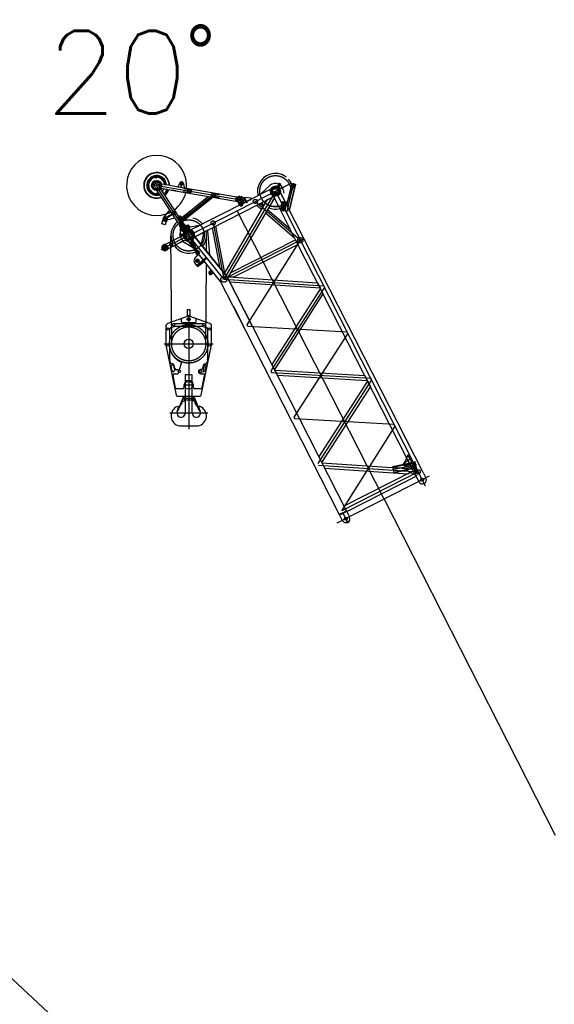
# Model space of a CAD drawing. Extents: x 26250 to 211390, y 12641 to 169243.
# Tile 64 of 132: x 67282 to 76322, y 94520 to 111160. Entities that reach past the tile are written whole.
import ezdxf
from ezdxf.enums import TextEntityAlignment as Align

# ---------------------------------------------------------------- set-up
doc = ezdxf.new("R2010")
doc.units = 0
doc.header["$LTSCALE"] = 212.5
doc.linetypes.add('CENTER', pattern=[50.5, 30, -9, 2.5, -9])
doc.linetypes.add('HIDDEN', pattern=[12.6, 8.4, -4.2])
for name, color, linetype in [('1', 7, 'CONTINUOUS'), ('11', 7, 'CONTINUOUS'), ('4', 54, 'CONTINUOUS')]:
    doc.layers.add(name, color=color, linetype=linetype)
doc.styles.get("Standard").update_dxf_attribs({"font": 'txt', "bigfont": 'bigfont'})

# ---------------------------------------------------------------- blocks, each defined once
blk = doc.blocks.new('*G135')
at = {"layer": '11', "color": 7, "linetype": 'CENTER'}
for p, q in [((69585, 108508), (69587, 108484)), ((69448, 108348), (69472, 108349)), ((69483, 108456), (69501, 108441)), ((69641, 108382), (69513, 108316)), ((69522, 108321), (69540, 108331)), ((69527, 108405), (69544, 108394)), ((69531, 108326), (69527, 108335)), ((69529, 108390), (69535, 108399)), ((69536, 108316), (69531, 108326)), ((69535, 108399), (69541, 108408)), ((69538, 108370), (69558, 108380)), ((69543, 108386), (69555, 108363)), ((69638, 108279), (69556, 108440)), ((69575, 108323), (69587, 108300)), ((69590, 108433), (69601, 108432)), ((69601, 108442), (69600, 108423)), ((69601, 108432), (69611, 108432)), ((69602, 108402), (69622, 108412)), ((69606, 108419), (69618, 108396)), ((69636, 108346), (69656, 108356)), ((69677, 108400), (69641, 108382)), ((69641, 108362), (69652, 108339)), ((69667, 108314), (69650, 108325)), ((69671, 108397), (69653, 108388)), ((69657, 108402), (69662, 108393)), ((69664, 108328), (69658, 108319)), ((69662, 108393), (69667, 108383)), ((69677, 108345), (71020, 108116)), ((69693, 108473), (69678, 108454)), ((69745, 108371), (69739, 108370)), ((69980, 108390), (70057, 108377)), ((70009, 108325), (70025, 108422)), ((70012, 108345), (70009, 108325)), ((71234, 108071), (71883, 108402)), ((71628, 108295), (71661, 108345)), ((71686, 108385), (71629, 108296)), ((71662, 108347), (71651, 108331)), ((71800, 107902), (71918, 108395)), ((71887, 108358), (71930, 108348)), ((71896, 108324), (71905, 108322)), ((71896, 108322), (71905, 108320)), ((71898, 108329), (71906, 108327)), ((71899, 108316), (71914, 108377)), ((69500, 108246), (69515, 108264)), ((69571, 108306), (69591, 108316)), ((69593, 108286), (69583, 108287)), ((69592, 108276), (69593, 108296)), ((69604, 108285), (69593, 108286)), ((69608, 108211), (69606, 108234)), ((70055, 107643), (69635, 108283)), ((69658, 108319), (69653, 108311)), ((70552, 108196), (69988, 107747)), ((69988, 107747), (70552, 108196)), ((70162, 108296), (70151, 108231)), ((70558, 108228), (70547, 108163)), ((71605, 108260), (70736, 106774)), ((71044, 108069), (70994, 108168)), ((71045, 108068), (70996, 108163)), ((71031, 108175), (71010, 108057)), ((71570, 108253), (71548, 108248)), ((71562, 108238), (71556, 108263)), ((71583, 108304), (71608, 108310)), ((71598, 108296), (71593, 108318)), ((71628, 108217), (71603, 108211)), ((71606, 108261), (74141, 103285)), ((71613, 108225), (71618, 108203)), ((71641, 108268), (71663, 108273)), ((71649, 108283), (71655, 108258)), ((70140, 107514), (71234, 108071)), ((70938, 108130), (71083, 108105)), ((71090, 108151), (70966, 108088)), ((71267, 108088), (72028, 107432)), ((71784, 108015), (71691, 107967)), ((71755, 108089), (71732, 107926)), ((71739, 108059), (71763, 108056)), ((71755, 108086), (71751, 108058)), ((69928, 107918), (69718, 107780)), ((69764, 107766), (69724, 107828)), ((69772, 107755), (69726, 107826)), ((70021, 107824), (69958, 107792)), ((70301, 107197), (69978, 107830)), ((73443, 103058), (70959, 107931)), ((71699, 107964), (71778, 107953)), ((69719, 107781), (69769, 107814)), ((69732, 107816), (69737, 107809)), ((69752, 107785), (69757, 107777)), ((69758, 107765), (69768, 107771)), ((69762, 107759), (69772, 107765)), ((69764, 107756), (69774, 107763)), ((69969, 107801), (70008, 107821)), ((70123, 107677), (69983, 107606)), ((70105, 107676), (69998, 107605)), ((70099, 107672), (70006, 107611)), ((70009, 107713), (70089, 107590)), ((70029, 107694), (70079, 107595)), ((70554, 107725), (70736, 106774)), ((69676, 107277), (70234, 107561)), ((70097, 107516), (69992, 107521)), ((70037, 107519), (70056, 107518)), ((70099, 107516), (70039, 107519)), ((70108, 107497), (70088, 107487)), ((70110, 107533), (70091, 107545)), ((70103, 107481), (70092, 107504)), ((70093, 107529), (70107, 107550)), ((70095, 107601), (70201, 107393)), ((70118, 107503), (70360, 107626)), ((70129, 107562), (70155, 107560)), ((70736, 106774), (70140, 107514)), ((70142, 107550), (70143, 107572)), ((70170, 107494), (70189, 107482)), ((70172, 107530), (70192, 107540)), ((70187, 107499), (70172, 107477)), ((70176, 107547), (70188, 107524)), ((69714, 107361), (69766, 107259)), ((69727, 107324), (69744, 107291)), ((69737, 107326), (69751, 107298)), ((69834, 107378), (69850, 107346)), ((69848, 107350), (69836, 107374)), ((70150, 107466), (70124, 107467)), ((70138, 107478), (70137, 107455)), ((72028, 107432), (70736, 106774)), ((71127, 106005), (72028, 107432)), ((70321, 107235), (70258, 107203)), ((70272, 107207), (70311, 107226)), ((70311, 107105), (70263, 107066)), ((70311, 107104), (70264, 107067)), ((70268, 107110), (70307, 107061)), ((70268, 107109), (70306, 107062)), ((70547, 106912), (70482, 106860)), ((70486, 106899), (70521, 106856)), ((70514, 106886), (70493, 106869)), ((70495, 106888), (70512, 106867)), ((70736, 106774), (72419, 106664)), ((72419, 106664), (72434, 106636)), ((72434, 106636), (71526, 105223)), ((71141, 105977), (71127, 106005)), ((72818, 105881), (71141, 105977)), ((71924, 104441), (72832, 105853)), ((72832, 105853), (72818, 105881)), ((71526, 105223), (71540, 105195)), ((71540, 105195), (73216, 105099)), ((73231, 105071), (72323, 103658)), ((73216, 105099), (73231, 105071)), ((71939, 104413), (71924, 104441)), ((73615, 104317), (71939, 104413)), ((72729, 102862), (73629, 104289)), ((73629, 104289), (73615, 104317)), ((72337, 103630), (74021, 103520)), ((74021, 103520), (72729, 102862)), ((73990, 103639), (73584, 103551)), ((73938, 103642), (73944, 103615)), ((74208, 103448), (72643, 102650)), ((73991, 103430), (73986, 103439)), ((74149, 103417), (74029, 103356)), ((74148, 103417), (74030, 103356)), ((74089, 103387), (74056, 103450)), ((74139, 103287), (74089, 103387)), ((74109, 103496), (74111, 103491)), ((72817, 102838), (72820, 102833)), ((72699, 102771), (72694, 102781)), ((72857, 102759), (72737, 102698)), ((72857, 102759), (72737, 102698)), ((72830, 102664), (72746, 102828))]:
    blk.add_line(p, q, dxfattribs=at)
at = {"layer": '11', "color": 7, "linetype": 'CONTINUOUS'}
for p, q in [((69522, 108326), (69527, 108335)), ((69526, 108318), (69522, 108326)), ((69525, 108400), (69531, 108408)), ((69530, 108391), (69525, 108400)), ((69527, 108335), (69537, 108334)), ((69540, 108390), (69530, 108391)), ((69531, 108408), (69541, 108407)), ((69541, 108325), (69536, 108317)), ((69537, 108334), (69541, 108325)), ((69538, 108375), (69544, 108385)), ((69543, 108366), (69538, 108375)), ((69545, 108399), (69540, 108390)), ((69541, 108407), (69545, 108399)), ((69554, 108365), (69543, 108366)), ((69544, 108385), (69555, 108384)), ((69560, 108374), (69554, 108365)), ((69555, 108384), (69560, 108374)), ((69591, 108433), (69596, 108441)), ((69595, 108424), (69591, 108433)), ((69605, 108424), (69595, 108424)), ((69596, 108441), (69606, 108441)), ((69601, 108408), (69607, 108417)), ((69606, 108398), (69601, 108408)), ((69610, 108432), (69605, 108424)), ((69606, 108441), (69610, 108432)), ((69617, 108398), (69606, 108398)), ((69607, 108417), (69618, 108416)), ((69623, 108407), (69617, 108398)), ((69618, 108416), (69623, 108407)), ((69635, 108351), (69641, 108361)), ((69640, 108342), (69635, 108351)), ((69651, 108341), (69640, 108342)), ((69641, 108361), (69652, 108360)), ((69648, 108320), (69654, 108328)), ((69657, 108350), (69651, 108341)), ((69652, 108393), (69658, 108401)), ((69657, 108384), (69652, 108393)), ((69652, 108360), (69657, 108350)), ((69654, 108328), (69664, 108328)), ((69666, 108384), (69657, 108384)), ((69658, 108401), (69667, 108401)), ((69664, 108328), (69668, 108319)), ((69672, 108392), (69666, 108384)), ((69667, 108401), (69672, 108392)), ((69825, 108356), (69678, 108381)), ((69906, 108342), (69825, 108356)), ((70951, 108163), (69906, 108342)), ((69989, 108400), (69957, 108333)), ((69957, 108333), (70062, 108316)), ((70053, 108390), (70062, 108316)), ((71355, 108213), (71514, 108360)), ((71635, 108344), (71643, 108356)), ((71638, 108339), (71664, 108322)), ((71652, 108351), (71643, 108338)), ((71649, 108355), (71675, 108338)), ((71652, 108353), (71665, 108373)), ((71653, 108352), (71662, 108366)), ((71665, 108390), (71659, 108379)), ((71659, 108379), (71692, 108357)), ((71690, 108358), (71660, 108378)), ((71660, 108378), (71661, 108378)), ((71680, 108354), (71660, 108367)), ((71669, 108340), (71661, 108327)), ((71673, 108385), (71666, 108374)), ((71670, 108341), (71679, 108355)), ((71678, 108334), (71670, 108321)), ((71697, 108372), (71671, 108389)), ((71672, 108340), (71685, 108360)), ((71692, 108373), (71685, 108362)), ((71691, 108358), (71690, 108358)), ((71692, 108357), (71699, 108368)), ((71812, 108083), (71887, 108394)), ((71945, 108380), (71842, 107950)), ((71941, 108381), (71864, 108062)), ((71943, 108344), (71873, 108361)), ((71885, 108346), (71893, 108331)), ((71887, 108394), (71945, 108380)), ((71896, 108332), (71887, 108348)), ((71899, 108332), (71896, 108319)), ((71898, 108327), (71899, 108330)), ((71898, 108327), (71898, 108327)), ((71906, 108331), (71899, 108332)), ((71899, 108330), (71899, 108330)), ((71903, 108317), (71906, 108331)), ((71905, 108323), (71904, 108321)), ((71905, 108323), (71905, 108323)), ((71925, 108340), (71908, 108324)), ((71910, 108322), (71927, 108337)), ((69536, 108317), (69526, 108318)), ((69570, 108312), (69576, 108321)), ((69575, 108302), (69570, 108312)), ((69586, 108301), (69575, 108302)), ((69576, 108321), (69587, 108320)), ((69583, 108287), (69588, 108295)), ((69587, 108278), (69583, 108287)), ((69592, 108311), (69586, 108301)), ((69587, 108320), (69592, 108311)), ((69597, 108277), (69587, 108278)), ((69588, 108295), (69598, 108294)), ((69603, 108286), (69597, 108277)), ((69598, 108294), (69603, 108286)), ((69598, 108275), (69601, 108270)), ((69601, 108270), (69832, 107919)), ((69653, 108311), (69648, 108320)), ((69663, 108311), (69653, 108311)), ((70042, 107726), (69662, 108306)), ((69668, 108319), (69663, 108311)), ((69666, 108312), (69848, 108281)), ((69667, 108298), (69674, 108310)), ((69723, 108212), (69667, 108298)), ((69674, 108310), (69777, 108293)), ((69679, 108310), (69710, 108304)), ((69777, 108293), (69723, 108212)), ((69928, 108267), (69848, 108281)), ((69848, 108281), (70939, 108094)), ((69998, 107793), (70476, 108173)), ((70555, 108160), (70031, 107743)), ((70243, 107492), (71590, 108178)), ((70476, 108173), (70555, 108160)), ((70936, 108098), (70947, 108160)), ((70939, 108094), (70951, 108163)), ((70955, 108159), (70944, 108097)), ((70960, 108167), (70947, 108088)), ((70947, 108160), (70955, 108159)), ((70955, 108159), (70960, 108167)), ((70960, 108167), (70973, 108164)), ((70973, 108164), (71024, 108165)), ((70981, 108155), (70980, 108156)), ((70980, 108156), (70980, 108156)), ((70984, 108155), (70983, 108157)), ((70985, 108169), (70996, 108175)), ((70996, 108175), (70985, 108169)), ((70986, 108156), (70985, 108158)), ((70990, 108180), (70986, 108178)), ((70986, 108178), (70990, 108180)), ((70986, 108178), (70989, 108171)), ((70989, 108171), (70986, 108178)), ((70986, 108167), (71003, 108176)), ((70987, 108165), (71000, 108171)), ((70987, 108164), (70999, 108171)), ((71051, 108055), (70988, 108179)), ((71002, 108170), (70988, 108163)), ((70988, 108163), (70988, 108165)), ((70988, 108163), (70988, 108165)), ((70988, 108163), (71004, 108131)), ((70994, 108174), (70990, 108180)), ((70990, 108180), (70994, 108174)), ((70992, 108165), (71002, 108170)), ((71002, 108170), (70999, 108171)), ((71002, 108170), (70999, 108170)), ((71018, 108138), (71002, 108170)), ((71024, 108165), (71038, 108162)), ((71196, 108141), (71057, 108155)), ((71529, 108296), (71117, 108086)), ((71357, 108209), (71355, 108213)), ((71529, 108296), (71357, 108209)), ((71475, 108119), (71577, 108171)), ((71549, 108254), (71557, 108261)), ((71551, 108243), (71549, 108254)), ((71561, 108240), (71551, 108243)), ((71557, 108261), (71567, 108258)), ((71569, 108247), (71561, 108240)), ((71567, 108258), (71569, 108247)), ((71577, 108171), (71588, 108149)), ((71971, 107397), (71577, 108171)), ((71585, 108305), (71588, 108315)), ((71592, 108296), (71585, 108305)), ((71588, 108315), (71599, 108317)), ((71603, 108299), (71592, 108296)), ((71599, 108317), (71606, 108309)), ((71606, 108309), (71603, 108299)), ((71605, 108212), (71608, 108222)), ((71612, 108204), (71605, 108212)), ((71608, 108222), (71619, 108224)), ((71623, 108206), (71612, 108204)), ((71619, 108224), (71626, 108216)), ((71626, 108216), (71623, 108206)), ((71641, 108274), (71650, 108281)), ((71644, 108263), (71641, 108274)), ((71654, 108260), (71644, 108263)), ((71650, 108281), (71660, 108278)), ((71662, 108267), (71654, 108260)), ((71660, 108278), (71662, 108267)), ((71738, 108147), (71688, 108245)), ((71688, 108245), (71772, 108080)), ((71738, 108287), (71750, 108229)), ((71896, 108319), (71903, 108317)), ((71904, 108321), (71904, 108321)), ((71111, 108083), (70156, 107596)), ((70744, 106869), (71475, 108119)), ((71588, 108149), (70798, 106798)), ((70944, 108097), (70936, 108098)), ((70947, 108088), (70944, 108097)), ((70960, 108085), (70947, 108088)), ((70983, 108058), (70953, 108117)), ((70953, 108117), (70953, 108117)), ((70995, 108040), (70955, 108118)), ((70955, 108118), (70955, 108118)), ((70988, 108060), (70957, 108119)), ((70957, 108119), (70957, 108119)), ((70960, 108137), (70979, 108147)), ((71007, 108068), (70960, 108085)), ((70961, 108135), (70980, 108145)), ((70962, 108133), (70981, 108143)), ((70971, 108081), (70998, 108028)), ((70995, 108045), (70978, 108079)), ((70979, 108147), (70979, 108147)), ((70981, 108154), (70981, 108155)), ((70998, 108028), (70983, 108058)), ((70995, 108045), (70988, 108060)), ((70996, 108072), (70994, 108068)), ((70994, 108068), (71012, 108033)), ((71054, 108056), (70998, 108028)), ((71021, 108066), (71007, 108068)), ((71012, 108033), (71111, 108083)), ((71012, 108070), (71040, 108014)), ((71034, 108072), (71023, 108093)), ((71044, 108069), (71034, 108072)), ((71052, 108072), (71037, 108100)), ((71052, 108072), (71044, 108069)), ((71047, 108070), (71054, 108056)), ((71054, 108056), (71047, 108068)), ((71080, 108146), (71085, 108148)), ((71111, 108083), (71080, 108146)), ((71085, 108148), (71117, 108086)), ((71122, 108063), (71111, 108083)), ((71117, 108086), (71202, 108129)), ((71117, 108086), (71127, 108066)), ((71127, 108066), (71122, 108063)), ((71202, 108129), (71196, 108141)), ((71292, 108026), (71378, 107953)), ((71350, 108056), (71409, 108006)), ((71574, 108125), (71509, 108014)), ((71509, 108014), (71513, 108011)), ((71513, 108011), (71654, 108007)), ((71601, 108124), (71574, 108125)), ((71659, 108009), (71601, 108124)), ((71654, 108007), (71659, 108009)), ((71699, 107939), (71719, 108087)), ((71707, 108001), (71699, 107939)), ((71719, 108087), (71789, 108078)), ((71739, 108085), (71768, 108080)), ((71789, 108078), (71768, 107929)), ((71785, 108054), (72089, 107458)), ((71812, 108083), (71799, 108027)), ((71864, 108062), (71837, 107952)), ((69721, 107816), (69812, 107931)), ((69812, 107931), (69820, 107937)), ((69820, 107937), (69902, 107812)), ((69834, 107914), (69984, 107688)), ((70004, 107836), (69996, 107831)), ((69996, 107831), (70004, 107815)), ((70002, 107832), (69997, 107829)), ((69997, 107829), (70008, 107807)), ((70014, 107810), (70002, 107832)), ((70021, 107802), (70004, 107836)), ((71441, 107898), (71931, 107475)), ((71472, 107951), (71859, 107617)), ((71699, 107939), (71749, 107932)), ((71768, 107929), (71699, 107939)), ((71842, 107950), (71837, 107952)), ((71842, 107950), (71841, 107945)), ((69685, 107711), (69716, 107806)), ((69742, 107693), (69685, 107711)), ((69687, 107717), (69744, 107698)), ((69702, 107764), (69759, 107746)), ((69722, 107809), (69743, 107822)), ((69725, 107804), (69722, 107809)), ((69746, 107817), (69725, 107804)), ((69753, 107766), (69729, 107772)), ((69729, 107768), (69752, 107762)), ((69766, 107767), (69742, 107693)), ((69743, 107822), (69746, 107817)), ((69763, 107791), (69743, 107777)), ((69743, 107777), (69745, 107772)), ((69745, 107772), (69767, 107786)), ((69765, 107775), (69757, 107769)), ((69757, 107769), (69767, 107753)), ((69759, 107767), (69758, 107766)), ((69760, 107763), (69759, 107767)), ((69760, 107763), (69760, 107763)), ((69767, 107786), (69763, 107791)), ((69775, 107759), (69765, 107775)), ((69767, 107753), (69775, 107759)), ((69771, 107767), (69770, 107766)), ((69770, 107766), (69772, 107763)), ((69772, 107763), (69773, 107763)), ((69894, 107806), (69773, 107774)), ((69773, 107802), (69773, 107771)), ((69777, 107771), (69777, 107801)), ((69902, 107812), (69894, 107806)), ((69984, 107688), (70042, 107726)), ((70051, 107722), (69984, 107678)), ((69984, 107678), (69990, 107688)), ((69991, 107667), (69984, 107678)), ((69987, 107694), (70036, 107726)), ((69990, 107688), (69987, 107694)), ((70039, 107720), (69990, 107688)), ((70011, 107620), (69991, 107667)), ((70112, 107680), (69995, 107604)), ((70031, 107743), (69998, 107793)), ((70008, 107807), (70014, 107810)), ((70021, 107794), (70021, 107802)), ((70036, 107726), (70039, 107720)), ((70039, 107720), (70051, 107722)), ((70051, 107722), (70058, 107711)), ((70058, 107711), (70093, 107674)), ((70095, 107678), (70068, 107661)), ((70097, 107661), (70077, 107648)), ((70093, 107674), (70101, 107662)), ((70095, 107678), (70099, 107672)), ((70099, 107672), (70097, 107661)), ((70098, 107674), (70110, 107682)), ((70110, 107682), (70099, 107675)), ((70099, 107665), (70104, 107668)), ((70102, 107639), (70153, 107673)), ((70104, 107668), (70106, 107664)), ((70110, 107682), (70144, 107630)), ((70127, 107653), (70325, 107689)), ((70328, 107684), (70156, 107596)), ((70325, 107689), (70328, 107684)), ((70595, 107671), (70747, 106875)), ((70000, 107610), (69994, 107606)), ((69994, 107606), (70000, 107610)), ((69994, 107606), (69996, 107601)), ((69997, 107602), (69994, 107606)), ((69996, 107601), (70003, 107606)), ((69996, 107506), (69997, 107537)), ((70008, 107603), (69997, 107619)), ((70003, 107606), (69997, 107602)), ((70006, 107602), (69998, 107612)), ((69998, 107612), (70006, 107602)), ((69998, 107510), (70011, 107509)), ((70010, 107501), (69998, 107501)), ((69999, 107532), (70012, 107532)), ((70000, 107541), (70012, 107540)), ((70001, 107541), (70006, 107618)), ((70010, 107604), (70002, 107617)), ((70033, 107638), (70003, 107618)), ((70003, 107618), (70012, 107605)), ((70003, 107618), (70003, 107615)), ((70009, 107610), (70003, 107618)), ((70003, 107618), (70003, 107615)), ((70010, 107604), (70003, 107615)), ((70006, 107618), (70011, 107620)), ((70008, 107603), (70008, 107603)), ((70012, 107605), (70009, 107606)), ((70012, 107605), (70009, 107606)), ((70010, 107605), (70010, 107604)), ((70012, 107540), (70010, 107501)), ((70010, 107502), (70011, 107503)), ((70019, 107608), (70011, 107620)), ((70011, 107503), (70013, 107538)), ((70012, 107605), (70042, 107625)), ((70013, 107538), (70012, 107538)), ((70036, 107507), (70013, 107508)), ((70038, 107531), (70014, 107532)), ((70018, 107604), (70017, 107603)), ((70020, 107602), (70018, 107601)), ((70020, 107599), (70019, 107599)), ((70021, 107600), (70020, 107599)), ((70020, 107599), (70020, 107599)), ((70020, 107508), (70022, 107532)), ((70036, 107509), (70020, 107510)), ((70037, 107529), (70021, 107530)), ((70040, 107580), (70028, 107598)), ((70028, 107598), (70028, 107598)), ((70042, 107581), (70030, 107600)), ((70044, 107583), (70032, 107601)), ((70038, 107535), (70036, 107503)), ((70038, 107508), (70054, 107508)), ((70038, 107498), (70053, 107497)), ((70039, 107529), (70055, 107529)), ((70055, 107539), (70040, 107540)), ((70057, 107534), (70055, 107502)), ((70114, 107616), (70058, 107580)), ((70133, 107626), (70059, 107578)), ((70116, 107612), (70061, 107576)), ((70086, 107493), (70092, 107502)), ((70091, 107483), (70086, 107493)), ((70089, 107540), (70095, 107549)), ((70094, 107530), (70089, 107540)), ((70092, 107502), (70103, 107501)), ((70094, 107598), (70144, 107630)), ((70105, 107530), (70094, 107530)), ((70095, 107549), (70106, 107549)), ((70128, 107625), (70096, 107605)), ((70108, 107492), (70102, 107482)), ((70103, 107501), (70108, 107492)), ((70111, 107539), (70105, 107530)), ((70106, 107549), (70111, 107539)), ((70128, 107625), (70114, 107616)), ((70144, 107630), (70116, 107612)), ((70131, 107562), (70137, 107571)), ((70136, 107552), (70131, 107562)), ((70147, 107551), (70136, 107552)), ((70137, 107571), (70148, 107570)), ((70153, 107561), (70147, 107551)), ((70148, 107570), (70153, 107561)), ((70169, 107488), (70175, 107498)), ((70171, 107536), (70177, 107545)), ((70176, 107526), (70171, 107536)), ((70175, 107498), (70186, 107497)), ((70187, 107525), (70176, 107526)), ((70177, 107545), (70188, 107544)), ((70186, 107497), (70191, 107487)), ((70193, 107535), (70187, 107525)), ((70188, 107544), (70193, 107535)), ((70224, 107515), (70788, 106815)), ((70254, 107497), (70251, 107482)), ((70251, 107482), (70254, 107497)), ((70461, 107603), (70254, 107497)), ((70254, 107497), (70386, 107564)), ((70388, 107559), (70351, 107367)), ((70386, 107564), (70388, 107559)), ((70464, 107597), (70461, 107603)), ((70498, 107184), (70464, 107597)), ((70539, 107642), (70669, 106963)), ((69721, 107357), (69713, 107352)), ((70002, 107488), (69759, 107365)), ((69796, 107293), (70038, 107417)), ((69837, 107372), (69831, 107363)), ((69831, 107363), (69836, 107353)), ((69836, 107353), (69847, 107352)), ((69848, 107371), (69837, 107372)), ((69847, 107352), (69853, 107361)), ((69853, 107361), (69848, 107371)), ((70222, 107297), (70072, 107391)), ((70102, 107482), (70091, 107483)), ((70120, 107432), (70226, 107301)), ((70680, 106737), (70120, 107432)), ((70126, 107467), (70132, 107476)), ((70131, 107457), (70126, 107467)), ((70142, 107456), (70131, 107457)), ((70132, 107476), (70143, 107475)), ((70148, 107466), (70142, 107456)), ((70143, 107475), (70148, 107466)), ((70174, 107479), (70169, 107488)), ((70185, 107478), (70174, 107479)), ((70191, 107487), (70185, 107478)), ((70251, 107482), (70493, 107181)), ((70346, 107363), (70251, 107482)), ((70788, 106815), (70260, 107470)), ((70351, 107367), (70346, 107363)), ((70845, 106879), (71948, 107441)), ((71989, 107362), (70900, 106807)), ((71948, 107441), (71989, 107362)), ((71971, 107397), (72089, 107458)), ((72089, 107458), (71971, 107397)), ((73981, 103452), (71971, 107397)), ((72089, 107458), (74100, 103512)), ((69758, 107263), (69767, 107268)), ((70226, 107301), (70222, 107297)), ((70255, 107252), (70240, 107282)), ((70299, 107198), (70240, 107123)), ((70258, 107247), (70255, 107252)), ((70258, 107243), (70258, 107247)), ((70258, 107226), (70258, 107243)), ((70276, 107192), (70258, 107226)), ((70271, 107220), (70266, 107218)), ((70266, 107218), (70277, 107195)), ((70283, 107198), (70271, 107220)), ((70276, 107212), (70284, 107196)), ((70284, 107196), (70276, 107192)), ((70277, 107195), (70283, 107198)), ((70306, 107203), (70299, 107198)), ((70300, 107235), (70305, 107238)), ((70311, 107213), (70300, 107235)), ((70305, 107238), (70316, 107215)), ((70406, 107078), (70306, 107203)), ((70316, 107215), (70311, 107213)), ((70493, 107181), (70498, 107184)), ((70240, 107048), (70278, 107001)), ((70441, 107139), (70283, 107011)), ((70283, 107011), (70288, 107005)), ((70288, 107005), (70446, 107133)), ((70306, 106998), (70400, 107073)), ((70400, 107073), (70406, 107078)), ((70446, 107133), (70441, 107139)), ((70527, 106928), (70488, 106897)), ((70519, 106858), (70558, 106889)), ((70558, 106889), (70527, 106928)), ((70792, 106810), (70744, 106869)), ((71099, 105915), (70680, 106737)), ((70798, 106798), (70792, 106810)), ((70795, 106804), (71217, 105975)), ((71217, 105975), (70795, 106804)), ((70798, 106798), (70807, 106813)), ((70836, 106722), (70798, 106798)), ((70807, 106813), (70900, 106807)), ((70900, 106807), (70807, 106813)), ((72366, 106623), (70836, 106722)), ((70900, 106807), (72319, 106715)), ((72319, 106715), (72366, 106623)), ((72369, 106617), (71544, 105334)), ((71588, 105237), (72415, 106525)), ((72415, 106525), (72369, 106617)), ((72689, 102793), (71099, 105915)), ((71217, 105975), (72808, 102854)), ((71544, 105334), (71588, 105237)), ((71640, 105145), (71591, 105242)), ((71594, 105236), (73116, 105149)), ((73163, 105058), (71640, 105145)), ((72341, 103769), (73166, 105052)), ((73116, 105149), (73163, 105058)), ((73166, 105052), (73212, 104960)), ((73212, 104960), (72388, 103677)), ((72391, 103671), (73583, 103594)), ((73826, 103757), (73773, 103654)), ((73848, 103713), (73773, 103654)), ((72438, 103579), (73844, 103487)), ((73939, 103535), (72765, 102937)), ((73583, 103594), (73920, 103571)), ((73777, 103645), (73588, 103604)), ((73588, 103604), (73590, 103593)), ((73589, 103596), (73918, 103572)), ((73608, 103509), (73609, 103505)), ((73609, 103505), (73624, 103508)), ((73773, 103654), (73790, 103621)), ((73790, 103621), (73885, 103641)), ((73907, 103597), (73813, 103576)), ((73844, 103487), (73891, 103511)), ((73909, 103570), (73920, 103572)), ((73984, 103444), (73944, 103525)), ((74103, 103507), (74149, 103417)), ((72812, 102847), (73984, 103444)), ((73983, 103445), (74029, 103356)), ((72808, 102854), (72689, 102793)), ((72811, 102848), (72691, 102787)), ((72799, 102846), (72701, 102796)), ((72746, 102828), (72795, 102853)), ((72765, 102937), (72812, 102847)), ((72795, 102853), (72799, 102846)), ((72799, 102846), (72811, 102848)), ((72811, 102848), (72857, 102759)), ((72701, 102796), (72691, 102787)), ((72691, 102787), (72737, 102698)), ((72746, 102828), (72697, 102803)), ((72697, 102803), (72701, 102796)), ((72793, 102662), (72853, 102693))]:
    blk.add_line(p, q, dxfattribs=at)
at = {"layer": '11', "color": 7, "linetype": 'HIDDEN'}
for p, q in [((71628, 108316), (71641, 108337)), ((71629, 108319), (71641, 108338)), ((71629, 108316), (71642, 108336)), ((71643, 108336), (71630, 108316)), ((71647, 108304), (71660, 108325)), ((71660, 108325), (71647, 108305)), ((71648, 108303), (71661, 108324)), ((71661, 108324), (71650, 108306)), ((71652, 108353), (71665, 108373)), ((71653, 108352), (71653, 108352)), ((71685, 108360), (71672, 108340)), ((71900, 108332), (71910, 108374)), ((71906, 108331), (71900, 108332)), ((71916, 108373), (71906, 108331)), ((71936, 108340), (71931, 108341)), ((71939, 108352), (71934, 108353)), ((71939, 108352), (71934, 108353)), ((70476, 108173), (69999, 107791)), ((70552, 108160), (70030, 107745)), ((70046, 108252), (70047, 108257)), ((70135, 108237), (70046, 108252)), ((70047, 108257), (70136, 108242)), ((70056, 108311), (70055, 108306)), ((70055, 108306), (70144, 108291)), ((70145, 108296), (70056, 108311)), ((70131, 108242), (70130, 108238)), ((70136, 108242), (70135, 108237)), ((70140, 108297), (70139, 108292)), ((70139, 108292), (70144, 108291)), ((70144, 108291), (70145, 108296)), ((70565, 108168), (70564, 108163)), ((70564, 108163), (70653, 108148)), ((70570, 108167), (70565, 108168)), ((70654, 108153), (70565, 108168)), ((70569, 108162), (70570, 108167)), ((70574, 108223), (70573, 108218)), ((70573, 108218), (70662, 108203)), ((70579, 108222), (70574, 108223)), ((70663, 108207), (70574, 108223)), ((70578, 108217), (70579, 108222)), ((70662, 108203), (70663, 108207)), ((70973, 108164), (70960, 108085)), ((70988, 108165), (70999, 108171)), ((70988, 108163), (71002, 108170)), ((70988, 108163), (70988, 108165)), ((70997, 108143), (70988, 108163)), ((70999, 108171), (71002, 108170)), ((71002, 108170), (71012, 108150)), ((71631, 108316), (71624, 108306)), ((71624, 108306), (71639, 108296)), ((71630, 108316), (71629, 108319)), ((71650, 108306), (71629, 108319)), ((71647, 108305), (71630, 108316)), ((71639, 108296), (71646, 108306)), ((71650, 108306), (71647, 108305)), ((70653, 108148), (70654, 108153)), ((71029, 108081), (70997, 108143)), ((71012, 108150), (71044, 108088)), ((71034, 108072), (71029, 108081)), ((71044, 108069), (71034, 108072)), ((71044, 108088), (71052, 108072)), ((71052, 108072), (71044, 108069)), ((71728, 108086), (71707, 107937)), ((71717, 108042), (71759, 107960)), ((71780, 108079), (71759, 107930)), ((69732, 107823), (69764, 107774)), ((69864, 107879), (69784, 107827)), ((69784, 107827), (69787, 107821)), ((69787, 107821), (69867, 107874)), ((69830, 107857), (69833, 107852)), ((70004, 107836), (69996, 107831)), ((69996, 107831), (70004, 107815)), ((70021, 107802), (70004, 107836)), ((71703, 107971), (71701, 107955)), ((71701, 107955), (71710, 107953)), ((71712, 107970), (71703, 107971)), ((71762, 107947), (71770, 107945)), ((71773, 107962), (71764, 107964)), ((71770, 107945), (71773, 107962)), ((71837, 107952), (71833, 107932)), ((71833, 107932), (71838, 107931)), ((71838, 107931), (71841, 107945)), ((69758, 107770), (69726, 107819)), ((69728, 107813), (69731, 107807)), ((69736, 107818), (69739, 107813)), ((69749, 107781), (69752, 107776)), ((69757, 107787), (69760, 107781)), ((69764, 107774), (69758, 107770)), ((69967, 107817), (69959, 107813)), ((69959, 107813), (69977, 107779)), ((69963, 107812), (69968, 107815)), ((69974, 107790), (69963, 107812)), ((69975, 107801), (69967, 107817)), ((69968, 107815), (69980, 107792)), ((69980, 107792), (69974, 107790)), ((69977, 107779), (69991, 107768)), ((70058, 107711), (69991, 107667)), ((69997, 107761), (70060, 107638)), ((70021, 107784), (70021, 107802)), ((70021, 107630), (70080, 107669)), ((70092, 107641), (70023, 107775)), ((70080, 107669), (70095, 107678)), ((70097, 107661), (70089, 107655)), ((70095, 107678), (70099, 107672)), ((70099, 107665), (70095, 107663)), ((70099, 107672), (70097, 107661)), ((70013, 107494), (69759, 107365)), ((70002, 107616), (70003, 107618)), ((70009, 107606), (70002, 107616)), ((70003, 107618), (70021, 107630)), ((70012, 107605), (70003, 107618)), ((70012, 107605), (70009, 107606)), ((70011, 107620), (70015, 107622)), ((70030, 107617), (70012, 107605)), ((70013, 107508), (70036, 107507)), ((70038, 107531), (70014, 107532)), ((70089, 107655), (70030, 107617)), ((70037, 107529), (70037, 107529)), ((70063, 107600), (70038, 107523)), ((70055, 107508), (70079, 107507)), ((70055, 107506), (70077, 107505)), ((70078, 107529), (70056, 107530)), ((70056, 107528), (70080, 107527)), ((70080, 107505), (70056, 107506)), ((70082, 107529), (70057, 107530)), ((70077, 107505), (70078, 107529)), ((70077, 107505), (70079, 107507)), ((70080, 107527), (70078, 107529)), ((70079, 107507), (70080, 107527)), ((70091, 107507), (70079, 107508)), ((70080, 107526), (70092, 107525)), ((70092, 107525), (70091, 107507)), ((69721, 107357), (69713, 107352)), ((69796, 107293), (70049, 107423)), ((70087, 107426), (70164, 107401)), ((70193, 107376), (70256, 107252)), ((70283, 107266), (70214, 107400)), ((69758, 107263), (69767, 107268)), ((70258, 107243), (70258, 107226)), ((70258, 107226), (70276, 107192)), ((70284, 107196), (70276, 107212)), ((70276, 107192), (70284, 107196)), ((70303, 107248), (70289, 107259)), ((70320, 107215), (70303, 107248)), ((70304, 107226), (70312, 107210)), ((70312, 107210), (70320, 107215)), ((73589, 103596), (73971, 103679)), ((73969, 103687), (73777, 103645)), ((73826, 103757), (73853, 103811)), ((73848, 103713), (73887, 103744)), ((73853, 103811), (73862, 103805)), ((73864, 103761), (73877, 103736)), ((73887, 103744), (73896, 103737)), ((73933, 103671), (73941, 103653)), ((73990, 103587), (73969, 103687)), ((73590, 103593), (73608, 103509)), ((73608, 103513), (73989, 103595)), ((73624, 103508), (73909, 103570)), ((73777, 103645), (73773, 103654)), ((73790, 103621), (73777, 103645)), ((73941, 103653), (73790, 103621)), ((73813, 103576), (73830, 103542)), ((73830, 103542), (73996, 103459)), ((73964, 103609), (73907, 103597)), ((73920, 103572), (73990, 103587)), ((73935, 103597), (73941, 103600)), ((73984, 103502), (73935, 103597)), ((73941, 103600), (73990, 103504)), ((73997, 103546), (73965, 103607)), ((73990, 103504), (73984, 103502))]:
    blk.add_line(p, q, dxfattribs=at)
at = {"layer": '11', "color": 7, "linetype": 'CONTINUOUS'}
for points in [[(69451, 108352), (69451, 108347), (69453, 108342), (69457, 108340), (69462, 108340), (69466, 108342), (69468, 108347), (69468, 108352), (69465, 108356), (69460, 108357), (69456, 108356)], [(69742, 108371), (69742, 108370)], [(71673, 108385), (71673, 108386), (71672, 108387), (71672, 108388), (71671, 108389), (71670, 108389), (71669, 108390), (71668, 108390), (71667, 108390), (71666, 108390), (71665, 108390)], [(71692, 108373), (71690, 108374), (71689, 108376), (71687, 108378), (71685, 108379), (71684, 108381), (71682, 108382), (71680, 108383), (71677, 108384), (71675, 108385), (71673, 108385)], [(71699, 108368), (71699, 108369), (71699, 108370), (71698, 108371), (71697, 108372), (71697, 108372), (71696, 108373), (71695, 108373), (71694, 108373), (71693, 108373), (71692, 108373)], [(71883, 108354), (71883, 108353), (71883, 108353), (71883, 108352), (71883, 108351), (71883, 108350), (71884, 108349), (71884, 108349), (71884, 108348), (71884, 108347), (71885, 108346)], [(71893, 108331), (71893, 108330), (71894, 108330), (71894, 108329), (71894, 108329), (71895, 108329), (71895, 108328), (71896, 108328), (71896, 108328), (71897, 108328), (71898, 108327)], [(71899, 108330), (71898, 108331), (71898, 108331), (71898, 108331), (71897, 108331), (71897, 108331), (71897, 108331), (71896, 108331), (71896, 108332), (71896, 108332), (71896, 108332)], [(71904, 108321), (71905, 108320), (71905, 108320), (71906, 108320), (71907, 108320), (71907, 108321), (71908, 108321), (71909, 108321), (71909, 108321), (71910, 108322), (71910, 108322)], [(70999, 108171), (70999, 108171), (71000, 108172), (71000, 108172), (71000, 108173), (71000, 108174), (70999, 108175), (70999, 108175), (70998, 108175), (70997, 108175), (70996, 108175)], [(70979, 108147), (70980, 108148), (70980, 108148), (70981, 108149), (70981, 108149), (70982, 108150), (70982, 108151), (70982, 108152), (70982, 108152), (70982, 108153), (70981, 108154)], [(69776, 107808), (69774, 107813), (69770, 107818), (69766, 107823), (69761, 107826), (69755, 107829), (69749, 107831), (69743, 107831), (69737, 107830), (69731, 107828), (69727, 107826)], [(69758, 107766), (69757, 107766), (69757, 107766), (69756, 107766), (69756, 107766), (69756, 107766), (69755, 107766), (69755, 107766), (69754, 107766), (69754, 107766), (69753, 107766)], [(69777, 107801), (69777, 107802), (69777, 107803), (69777, 107804), (69777, 107804), (69777, 107805), (69777, 107806), (69777, 107806), (69776, 107807), (69776, 107808), (69776, 107808)], [(69998, 107501), (69997, 107502), (69996, 107503), (69996, 107504), (69996, 107505), (69996, 107506), (69996, 107507), (69996, 107508), (69997, 107509), (69998, 107509), (69998, 107510)], [(69999, 107532), (69998, 107533), (69998, 107534), (69997, 107535), (69997, 107536), (69997, 107537), (69998, 107538), (69998, 107539), (69999, 107540), (69999, 107540), (70000, 107541)], [(69998, 107510), (69998, 107512), (69997, 107514), (69997, 107517), (69997, 107519), (69997, 107521), (69997, 107523), (69997, 107526), (69998, 107528), (69998, 107530), (69999, 107532)], [(70018, 107601), (70017, 107600), (70016, 107600), (70015, 107600), (70014, 107600), (70013, 107600), (70012, 107600), (70011, 107601), (70010, 107602), (70009, 107602), (70008, 107603)], [(70017, 107603), (70016, 107603), (70015, 107602), (70015, 107602), (70014, 107602), (70013, 107602), (70012, 107602), (70012, 107603), (70011, 107603), (70011, 107604), (70010, 107605)], [(70028, 107598), (70028, 107599), (70027, 107599), (70026, 107600), (70026, 107600), (70025, 107601), (70024, 107601), (70023, 107601), (70022, 107600), (70022, 107600), (70021, 107600)], [(73893, 103727), (73892, 103726), (73892, 103725), (73892, 103724), (73892, 103723), (73892, 103723), (73892, 103722), (73892, 103721), (73892, 103720), (73892, 103719), (73892, 103719)], [(73892, 103719), (73892, 103718), (73892, 103717), (73892, 103716), (73892, 103715), (73892, 103714), (73892, 103714), (73892, 103713), (73892, 103712), (73893, 103711), (73893, 103711)], [(73893, 103711), (73893, 103710), (73893, 103709), (73893, 103709), (73893, 103708), (73894, 103708), (73894, 103707), (73894, 103706), (73894, 103706), (73894, 103705), (73895, 103705)], [(73895, 103705), (73895, 103704), (73895, 103702), (73895, 103701), (73896, 103700), (73896, 103699), (73897, 103698), (73897, 103697), (73897, 103696), (73898, 103695), (73898, 103694)], [(73898, 103694), (73899, 103693), (73899, 103692), (73900, 103691), (73901, 103690), (73901, 103689), (73902, 103688), (73902, 103687), (73903, 103686), (73904, 103686), (73905, 103685)], [(73905, 103685), (73905, 103684), (73906, 103683), (73906, 103683), (73907, 103682), (73908, 103681), (73908, 103681), (73909, 103680), (73910, 103679), (73911, 103679), (73912, 103678)], [(73912, 103678), (73912, 103678), (73913, 103677), (73913, 103677), (73914, 103677), (73914, 103676), (73915, 103676), (73915, 103676), (73916, 103675), (73916, 103675), (73917, 103675)], [(73917, 103675), (73917, 103674), (73918, 103674), (73918, 103674), (73919, 103674), (73920, 103673), (73920, 103673), (73921, 103673), (73921, 103673), (73922, 103672), (73922, 103672)]]:
    blk.add_lwpolyline(points, dxfattribs=at)
at = {"layer": '11', "color": 7, "linetype": 'HIDDEN'}
for points in [[(71665, 108373), (71665, 108373), (71665, 108374), (71665, 108374), (71665, 108374), (71665, 108374), (71665, 108375), (71665, 108375), (71665, 108375), (71665, 108375), (71665, 108375)], [(70014, 107532), (70014, 107532), (70013, 107532), (70013, 107532), (70013, 107532), (70013, 107532), (70013, 107533), (70012, 107533), (70012, 107533), (70012, 107533), (70012, 107533)], [(70038, 107523), (70036, 107519), (70034, 107516), (70032, 107513), (70030, 107509), (70028, 107506), (70025, 107503), (70022, 107501), (70019, 107498), (70016, 107496), (70013, 107494)], [(70289, 107259), (70288, 107259), (70287, 107260), (70287, 107261), (70286, 107261), (70286, 107262), (70285, 107263), (70284, 107264), (70284, 107264), (70283, 107265), (70283, 107266)], [(73859, 103796), (73858, 103795), (73858, 103795), (73858, 103794), (73858, 103793), (73858, 103792), (73858, 103791), (73858, 103791), (73858, 103790), (73858, 103789), (73858, 103788)], [(73858, 103788), (73858, 103787), (73858, 103786), (73858, 103785), (73858, 103784), (73858, 103783), (73858, 103783), (73858, 103782), (73858, 103781), (73858, 103780), (73858, 103779)], [(73858, 103779), (73858, 103779), (73858, 103778), (73859, 103777), (73859, 103777), (73859, 103776), (73859, 103775), (73859, 103775), (73860, 103774), (73860, 103773), (73860, 103773)], [(73860, 103773), (73860, 103772), (73861, 103770), (73861, 103769), (73861, 103768), (73862, 103767), (73862, 103766), (73862, 103765), (73863, 103764), (73863, 103762), (73864, 103761)]]:
    blk.add_lwpolyline(points, dxfattribs=at)
at = {"layer": '11', "color": 7, "linetype": 'CONTINUOUS'}
for centre, radius in [((69586, 108496), 8), ((69460, 108348), 8), ((69492, 108449), 8), ((69597, 108359), 84.1), ((69531, 108326), 8.5), ((69535, 108399), 8.5), ((69549, 108375), 9.47), ((69601, 108432), 8.5), ((69612, 108407), 9.47), ((69646, 108351), 9.48), ((69658, 108319), 8.5), ((69662, 108393), 8.5), ((69686, 108464), 8), ((70019, 108384), 24), ((71605, 108260), 84.3), ((71605, 108260), 80), ((71605, 108260), 76), ((71908, 108353), 10.4), ((69507, 108255), 8), ((69581, 108311), 9.47), ((69593, 108286), 8.5), ((69607, 108222), 8), ((71559, 108251), 9.47), ((71596, 108307), 9.47), ((71615, 108214), 9.47), ((71652, 108270), 9.48), ((71020, 108116), 22.5), ((71026, 108042), 28.5), ((71026, 108042), 26), ((71020, 108116), 17.1), ((69744, 107797), 15), ((70055, 107643), 30), ((70055, 107643), 22.5), ((70055, 107643), 22.5), ((70127, 107656), 28.5), ((70127, 107656), 26), ((70140, 107514), 84), ((70140, 107514), 80), ((70140, 107514), 76), ((70097, 107492), 9.47), ((70100, 107540), 9.48), ((70142, 107561), 9.47), ((70180, 107488), 9.47), ((70182, 107535), 9.48), ((69740, 107310), 45), ((69740, 107310), 26), ((69842, 107362), 9.47), ((69842, 107362), 7), ((70137, 107466), 9.47), ((70287, 107085), 29), ((70287, 107085), 27), ((70503, 106878), 12.5), ((70503, 106878), 11), ((74089, 103387), 25.5), ((74089, 103387), 25.5), ((74089, 103387), 25), ((74089, 103387), 25), ((72797, 102728), 25.5), ((72797, 102728), 25.5), ((72797, 102728), 25), ((72797, 102728), 25)]:
    blk.add_circle(centre, radius, dxfattribs=at)
at = {"layer": '11', "color": 7, "linetype": 'HIDDEN'}
for centre, radius in [((71606, 108261), 264), ((69597, 108359), 62.5), ((70157, 108263), 30.2), ((70552, 108196), 30.4), ((71605, 108260), 60.1), ((71020, 108116), 22.5), ((71267, 108088), 35), ((71742, 107993), 35), ((71742, 107993), 28.7), ((69744, 107797), 30), ((69891, 107893), 30.4), ((70055, 107643), 45), ((70554, 107725), 35), ((70140, 107514), 59.9), ((69842, 107362), 22.2), ((72028, 107432), 44.5), ((70287, 107085), 25.5), ((70503, 106878), 8.5), ((70736, 106773), 50.8), ((73941, 103629), 14), ((74021, 103520), 35)]:
    blk.add_circle(centre, radius, dxfattribs=at)
at = {"layer": '11', "color": 7, "linetype": 'CENTER'}
for centre, radius in [((69597, 108359), 73.3), ((71605, 108260), 47.5), ((70140, 107514), 264)]:
    blk.add_circle(centre, radius, dxfattribs=at)
at = {"layer": '11', "color": 7, "linetype": 'CONTINUOUS'}
for centre, radius, start, end in [((69597, 108359), 508, -5.7595, -61.8082), ((69597, 108359), 218, 113.3495, -99.7462), ((69597, 108359), 212, 113.0845, -100.2739), ((69597, 108359), 167, 2.4024, 146.4445), ((69597, 108359), 158, 3.0663, 146.4444), ((69597, 108359), 218, -0.4625, 113.3495), ((69597, 108359), 212, -0.1978, 113.0863), ((69586, 108496), 9, 68.1701, 21.8769), ((71605, 108260), 302, 108.5731, -165.7424), ((71605, 108260), 302, 52.8157, 108.5717), ((69597, 108359), 167, 146.4442, -72.3653), ((69597, 108359), 158, 146.4428, -73.2319), ((69492, 108449), 9, 113.1894, 66.8826), ((69597, 108359), 84.1, -34.2892, 14.8663), ((69686, 108464), 9, 23.1726, -23.1183), ((69734, 108370), 9.01, 135.0688, 162.3434), ((69734, 108370), 8, 94.5325, 161.339), ((69734, 108370), 9, -1.7803, 135.0356), ((69734, 108370), 8, 4.4962, 94.5021), ((70019, 108384), 34, 80.2865, 150.7334), ((70019, 108384), 34, 10.4938, 80.9461), ((71605, 108260), 135, 65.3941, 132.5447), ((71606, 108260), 84.2, -10.7138, 154.7124), ((71643, 108346), 7.94, -163.876, -83.3311), ((71644, 108349), 7.94, 17.3297, 97.8845), ((71668, 108357), 31.2, -142.72, -103.2773), ((71645, 108321), 31.2, 37.2762, 76.7167), ((71669, 108329), 7.94, -162.6703, -82.1154), ((71664, 108374), 1.2, -33.0735, 56.9533), ((71670, 108332), 7.94, 16.1132, 96.6689), ((71686, 108360), 1.2, 56.951, 146.8879), ((71605, 108260), 135, 11.5006, 48.5313), ((71605, 108260), 302, 22.8909, 42.073), ((71908, 108353), 24.9, 74.9914, 177.3237), ((71908, 108353), 22.1, 74.9024, 176.7186), ((71897, 108354), 11.1, 176.7598, -152.0917), ((71906, 108327), 3.68, -103.5456, -47.5125), ((71908, 108353), 22.1, -26.8613, 74.9229), ((71908, 108353), 24.9, -27.333, 74.979), ((71918, 108348), 11, -47.5485, -26.8161), ((71917, 108348), 14.8, -47.5055, -27.3424), ((69507, 108255), 9, -156.8225, 156.8849), ((69597, 108359), 212, -100.2732, -68.986), ((69597, 108359), 218, -99.7456, -68.6433), ((69597, 108359), 84.2, -89.0149, -39.4106), ((69607, 108222), 9, -111.8299, -158.1279), ((69597, 108359), 212, -49.9389, -19.2233), ((69597, 108359), 218, -50.1269, -18.9591), ((69597, 108359), 508, -53.9065, -13.6619), ((70989, 108160), 10, 117, -152.9913), ((70989, 108160), 10, 117, 155.1793), ((70977, 108152), 10, -63, 27), ((70989, 108160), 7.5, 117, -153.0117), ((70989, 108160), 5, 117, -153), ((70998, 108173), 2.5, -63, 117), ((71029, 108114), 49, -99.711, 80.288), ((70966, 108124), 15, 117, -152.9942), ((70966, 108124), 12.5, 117, -153), ((70966, 108124), 10, 117, -153), ((70977, 108152), 7.5, -63, 26.9883), ((71026, 108042), 31, 59.9917, 174.0031), ((71026, 108042), 31, 123.2731, 174.0023), ((71026, 108042), 31, -153, 27), ((71026, 108042), 31, -153, 26.9972), ((71605, 108260), 301, -140.2596, -128.1908), ((69744, 107797), 33.8, 121.7335, -135.9072), ((69744, 107797), 30, 121.6742, -136.5385), ((69597, 108359), 508, -75.0368, -61.81), ((69744, 107797), 30, 19.9031, 121.6753), ((69988, 107811), 30.2, -6.9838, 126.3041), ((71605, 108260), 301, -112.4625, -75.7161), ((69744, 107797), 30, 142.2101, 162.0006), ((69734, 107788), 20, -135.86, -105.3261), ((69733, 107787), 15, -136.5482, -105.3351), ((69755, 107771), 9.01, -105.2957, -56.7574), ((69775, 107764), 10, 104.3078, 161.9873), ((69768, 107771), 5, -56.7311, -0.8317), ((69758, 107802), 15, -0.8202, 19.8766), ((69768, 107771), 9.1, -56.2754, -0.8286), ((70140, 107514), 301, 129.9706, -152.9997), ((69990, 107808), 16, -63, 27), ((70060, 107635), 49, -146.7358, 33.262), ((70127, 107656), 31, 156.2581, -89.7293), ((70124, 107673), 20, -153, -79.8074), ((70127, 107656), 31, -56.7322, 123.2675), ((70127, 107656), 31, -56.7322, 123.2616), ((70140, 107514), 302, 39.7397, 76.9469), ((70001, 107614), 2.5, 33.2647, -146.7353), ((70001, 107614), 2.5, 33.2647, -146.7353), ((70140, 107514), 140, -174.824, -118.7048), ((70014, 107607), 10, -146.7556, -56.7112), ((70014, 107607), 10, -146.7401, -108.5646), ((70012, 107507), 1.2, 87.0735, 177.0467), ((70014, 107533), 1.2, 177.049, -93.0505), ((70024, 107596), 10, 33.2792, 123.2512), ((70024, 107596), 7.49, 33.2517, 123.284), ((70044, 107503), 7.94, 137.3336, -142.1107), ((70068, 107517), 31.2, 157.2805, -163.281), ((70046, 107534), 7.94, 136.118, -143.3308), ((70053, 107588), 15, -146.743, -56.754), ((70053, 107588), 12.5, -146.7392, -56.7523), ((70053, 107588), 10, -146.7537, -56.7112), ((70047, 107503), 7.94, -43.882, 36.6729), ((70025, 107520), 31.2, -22.7195, 16.719), ((70049, 107534), 7.94, -42.6871, 37.8786), ((70140, 107514), 84.2, 79.2093, -103.3676), ((70127, 107656), 31, -140.4609, -89.736), ((70140, 107514), 302, -38.4154, 14.257), ((69735, 107308), 50, 117, -63), ((69744, 107312), 50, 87.0579, 116.9992), ((69748, 107387), 25, -92.8975, -63.0008), ((70140, 107514), 301, -145.3808, -66.8379), ((69744, 107312), 50, -63, -33.1168), ((69807, 107271), 24.9, 117, 146.9215), ((70291, 107217), 30.2, 173.0162, -47.4698), ((70290, 107219), 16, 124.1001, -152.9998), ((70287, 107085), 60, 141.7727, -141.1979), ((70294, 107014), 20, -141.2102, -51.1931), ((70503, 106878), 25, 128.7986, -51.2007), ((70736, 106774), 66.3, 27, 38.8779), ((70736, 106774), 66.4, 27, 38.8555), ((73924, 103722), 31.6, 158.9521, 170.1986), ((73924, 103722), 31.6, 150.2664, 158.9657), ((73932, 103700), 29.4, -108.647, -98.563), ((73932, 103700), 29.3, -98.541, -88.3694), ((74091, 103382), 67.5, -153, -63), ((74091, 103382), 67.5, -63, 27), ((72799, 102724), 67.5, -153, -63), ((72799, 102724), 67.5, -63, 27)]:
    blk.add_arc(centre, radius, start, end, dxfattribs=at)
at = {"layer": '11', "color": 7, "linetype": 'CENTER'}
for centre, radius, start, end in [((69597, 108359), 138, 49.4989, 139.4967), ((69597, 108359), 137, 139.5005, -130.4992), ((69597, 108359), 137, 5.0357, 49.5024), ((69597, 108359), 138, -130.5019, -75.8156), ((69596, 108360), 138, -46.227, -40.5132), ((69597, 108359), 138, -40.498, -24.4601)]:
    blk.add_arc(centre, radius, start, end, dxfattribs=at)
at = {"layer": '11', "color": 7, "linetype": 'HIDDEN'}
for centre, radius, start, end in [((71686, 108360), 1.2, 56.8247, 146.9607), ((71913, 108373), 2.77, -17.2849, 170.308), ((69729, 107821), 3.76, 27, -142.9178), ((69988, 107811), 30.1, 126.3029, -119.0145), ((69988, 107811), 30.2, -119.0114, -6.9915), ((69990, 107808), 16, -153, 27), ((69979, 107752), 20, 27, 53.5572), ((70055, 107643), 45, -153, 27), ((70041, 107784), 20, -179.5595, -152.9984), ((70012, 107507), 1.21, 87.4521, 176.6804), ((70015, 107615), 50, -17.9976, 27.0011), ((70136, 107664), 50, -153, -88.6775), ((70140, 107514), 100, -37.3187, 91.3204), ((69735, 107308), 50, 117, -63), ((69744, 107312), 50, 87.0601, 116.9992), ((69748, 107387), 25, -92.8957, -63.0008), ((70072, 107378), 50, 71.9989, 116.9989), ((70149, 107353), 50, 27, 72.0012), ((70259, 107423), 50, 142.6853, -153.0046), ((69744, 107312), 50, -63, -33.1177), ((69807, 107271), 24.9, 117, 146.918), ((70238, 107243), 20, 0.4405, 27.0016), ((70291, 107217), 30.2, 60.9797, 173.0045), ((70290, 107219), 16, 27, -153), ((70291, 107217), 30.2, -47.4708, 60.9856), ((73892, 103788), 34.8, 150.9963, 165.7648), ((74021, 103520), 35, 133.6032, -79.6017)]:
    blk.add_arc(centre, radius, start, end, dxfattribs=at)
at = {"layer": '4', "color": 54, "linetype": 'CONTINUOUS'}
blk.add_line((70896, 106313), (71064, 105982), dxfattribs=at)
blk = doc.blocks.new('*G137')
at = {"layer": '11', "color": 7, "linetype": 'CONTINUOUS'}
for p, q in [((70122, 106146), (70122, 106261)), ((70122, 106261), (70157, 106261)), ((70157, 106261), (70157, 106146)), ((70133, 106150), (69781, 106023)), ((70015, 106107), (70015, 106061)), ((70035, 106041), (70245, 106041)), ((70499, 106023), (70146, 106150)), ((70265, 106061), (70265, 106107)), ((69755, 105990), (69755, 105661)), ((69820, 105419), (69820, 105932)), ((69838, 105956), (69916, 105980)), ((69923, 105981), (70140, 105981)), ((70140, 105981), (70356, 105981)), ((70363, 105980), (70442, 105956)), ((70460, 105932), (70460, 105419)), ((70525, 105661), (70525, 105990)), ((69755, 105661), (69928, 104813)), ((70352, 104813), (70525, 105661)), ((69831, 105363), (69820, 105414)), ((69864, 105343), (69855, 105343)), ((70424, 105343), (70416, 105343)), ((70459, 105414), (70449, 105363)), ((69863, 105224), (69846, 105307)), ((69881, 105314), (69898, 105231)), ((69906, 105266), (69895, 105317)), ((69900, 105175), (69940, 105175)), ((69940, 105245), (69930, 105245)), ((70349, 105246), (70340, 105246)), ((70340, 105176), (70380, 105176)), ((70384, 105317), (70374, 105266)), ((70399, 105314), (70382, 105231)), ((70416, 105224), (70433, 105307)), ((69917, 104941), (69875, 105146)), ((70140, 105159), (70081, 105159)), ((70081, 105159), (70081, 104777)), ((70199, 105159), (70140, 105159)), ((70199, 104777), (70199, 105159)), ((70404, 105146), (70363, 104941)), ((70035, 104920), (69941, 104920)), ((70060, 104981), (70060, 104945)), ((70220, 104946), (70220, 104981)), ((70338, 104921), (70245, 104921)), ((69947, 104796), (70332, 104796)), ((70048, 104782), (69956, 104555)), ((69991, 104625), (70034, 104693)), ((70054, 104713), (70081, 104729)), ((70079, 104786), (70060, 104788)), ((70082, 104771), (70079, 104786)), ((70081, 104729), (70081, 104514)), ((70199, 104729), (70081, 104729)), ((70084, 104764), (70196, 104764)), ((70087, 104758), (70086, 104759)), ((70192, 104758), (70193, 104759)), ((70198, 104771), (70200, 104786)), ((70199, 104514), (70199, 104729)), ((70225, 104713), (70199, 104729)), ((70200, 104786), (70220, 104788)), ((70231, 104782), (70323, 104555)), ((70288, 104625), (70246, 104693)), ((69948, 104624), (69925, 104610)), ((69944, 104536), (69968, 104607)), ((69956, 104555), (69962, 104553)), ((69962, 104553), (69991, 104625)), ((70318, 104553), (70288, 104625)), ((70311, 104607), (70335, 104536)), ((70323, 104555), (70318, 104553)), ((70355, 104610), (70332, 104624)), ((70011, 104294), (70140, 104294)), ((70140, 104294), (70269, 104294))]:
    blk.add_line(p, q, dxfattribs=at)
at = {"layer": '11', "color": 7, "linetype": 'CENTER'}
for p, q in [((70140, 106173), (70140, 104742)), ((70105, 106101), (70174, 106101)), ((69725, 105681), (70555, 105681)), ((70018, 105373), (69977, 105235)), ((70140, 105191), (70140, 104242)), ((70213, 104981), (70066, 104981)), ((69818, 104514), (70462, 104514))]:
    blk.add_line(p, q, dxfattribs=at)
at = {"layer": '11', "color": 7, "linetype": 'HIDDEN'}
for p, q in [((69880, 106027), (70400, 106027)), ((69991, 104625), (70054, 104780)), ((70054, 104780), (70055, 104783)), ((70055, 104783), (70066, 104783)), ((70225, 104783), (70214, 104783)), ((70226, 104780), (70225, 104783)), ((70288, 104625), (70226, 104780))]:
    blk.add_line(p, q, dxfattribs=at)
at = {"layer": '11', "color": 7, "linetype": 'CENTER'}
for radius in [325, 288]:
    blk.add_circle((70140, 105681), radius, dxfattribs=at)
at = {"layer": '11', "color": 7, "linetype": 'CONTINUOUS'}
for centre, radius in [((69880, 106007), 20), ((70140, 106101), 23.5), ((70400, 106007), 20), ((69790, 105931), 20), ((70490, 105931), 20), ((69790, 105661), 20), ((70140, 105681), 77.5), ((70490, 105661), 20), ((69980, 105216), 20), ((70340, 105211), 20), ((70140, 104981), 65), ((70071, 104746), 10.1), ((70209, 104746), 10.1)]:
    blk.add_circle(centre, radius, dxfattribs=at)
for centre, radius, start, end in [((69790, 105990), 35, 104.9959, 179.9981), ((70035, 106061), 20, 180, -89.993), ((70140, 106126), 25, 90, 104.9977), ((70140, 106126), 25, 74.9988, 90.0019), ((70245, 106061), 20, -90, 0), ((70490, 105990), 35, 0, 74.9998), ((69845, 105932), 25, 106.6998, 179.9981), ((69923, 105956), 25, 90, 106.6936), ((70356, 105956), 25, 73.3037, 89.9963), ((70435, 105932), 25, 0, 73.3003), ((69845, 105419), 25, 180, -168.4939), ((69855, 105368), 25, -168.4747, -89.9997), ((69864, 105310), 17.5, 11.3894, -168.6067), ((69864, 105310), 32.5, 11.3862, 90.0003), ((70416, 105310), 32.5, 90, 168.6141), ((70416, 105310), 17.5, -11.3933, 168.6107), ((70424, 105368), 25, -90, -11.525), ((70435, 105419), 24.9, -11.5063, 0.0559), ((69880, 105227), 17.5, -168.609, 11.3871), ((69900, 105150), 25, 90, -168.4723), ((69930, 105270), 25, -168.6119, -90.0053), ((69940, 105210), 35, -90, 90), ((70340, 105211), 35, 90, -90), ((70349, 105271), 25, -90, -11.3807), ((70380, 105151), 25, -11.5226, 89.9997), ((70399, 105227), 17.5, 168.6129, -11.391), ((70140, 104981), 80.1, 90, 180), ((70140, 104981), 80, 0, 90), ((69941, 104945), 25, -168.4818, -89.9997), ((70035, 104945), 25, -90, -0.0028), ((70245, 104946), 25, 180, -90), ((70338, 104946), 25, -90, -11.5206), ((69947, 104816), 20, -172.7481, -89.9998), ((70085, 104662), 60, 120.4339, 148.0112), ((70057, 104779), 9.9, 77.7015, 158.0103), ((70071, 104746), 20.2, -59.2807, 33.7029), ((70111, 104776), 30, -170.2351, -146.309), ((70209, 104746), 20.2, 146.3014, -120.7259), ((70168, 104776), 30, -33.6967, -9.7867), ((70222, 104779), 9.91, 22.0013, 102.2689), ((70195, 104662), 60, 31.9931, 59.5653), ((70332, 104816), 20, -90, -7.2647), ((70011, 104464), 170, 120.3772, -90.0015), ((70011, 104514), 70, 161.6549, -0.0005), ((69955, 104612), 14, -18.0626, 120.379), ((70269, 104514), 70, 180, 18.3446), ((70269, 104464), 170, -90, 59.6213), ((70325, 104612), 14, 59.6221, -161.9364)]:
    blk.add_arc(centre, radius, start, end, dxfattribs=at)
at = {"layer": '11', "color": 7, "linetype": 'CENTER'}
blk.add_arc((70140, 105681), 331, -176.7836, -111.5531, dxfattribs=at)

msp = doc.modelspace()

# ---------------------------------------------------------------- linework, layer by layer
at = {"layer": '1', "color": 7, "linetype": 'CONTINUOUS'}
for p, q in [((69852, 105681), (69838, 107514)), ((70439, 107248), (70441, 107514)), ((70427, 105681), (70438, 107038))]:
    msp.add_line(p, q, dxfattribs=at)
at = {"layer": '1', "color": 7, "linetype": 'CENTER'}
for p, q in [((73443, 103058), (85163, 80056)), ((64970, 96988), (87304, 76162))]:
    msp.add_line(p, q, dxfattribs=at)

# ---------------------------------------------------------------- block references
at = {"layer": '11', "color": 7, "linetype": 'CONTINUOUS'}
msp.add_blockref('*G137', (0, 0), dxfattribs=at)
at = {"layer": '4', "color": 54, "linetype": 'CONTINUOUS'}
msp.add_blockref('*G135', (0, 0), dxfattribs=at)

# ---------------------------------------------------------------- texts
at = {"layer": '11', "color": 7, "linetype": 'CONTINUOUS'}
msp.add_text('20゜', height=1400, dxfattribs=at).set_placement((67724, 109152), align=Align.BOTTOM_LEFT)

doc.saveas('drawing.dxf')
